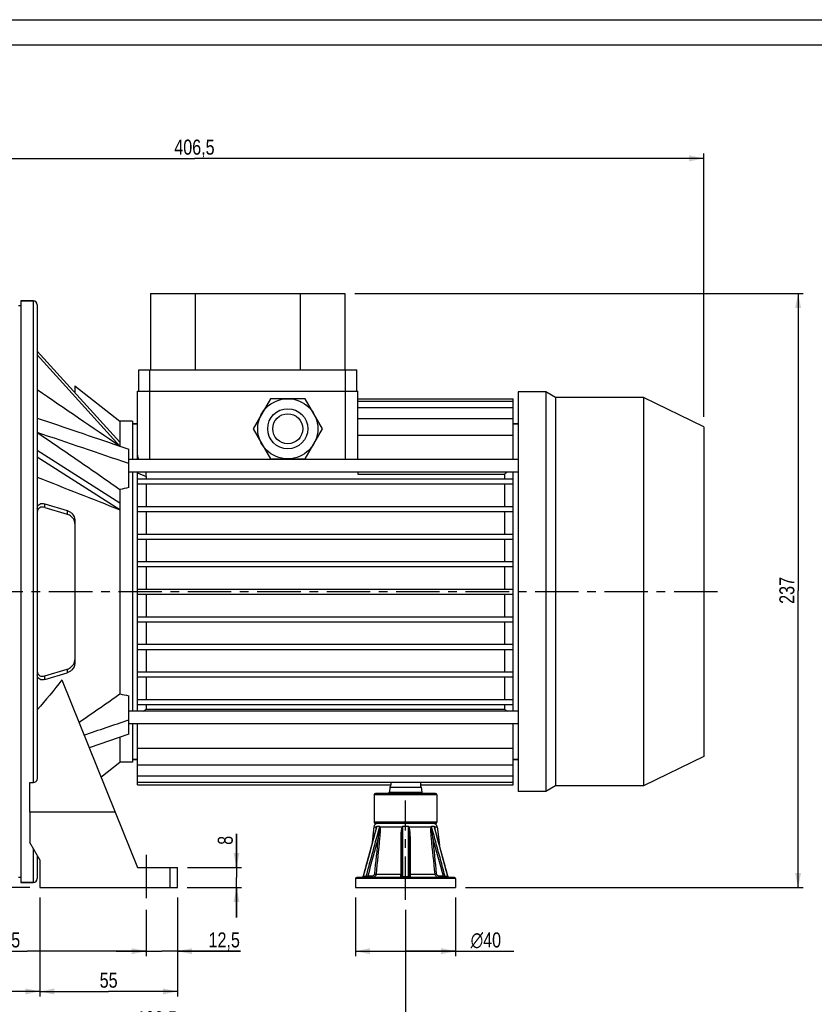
# Model space of a CAD drawing. Header units: millimetres. Extents: x 0 to 841, y 0 to 594.
# Tile 5 of 10: x 239 to 556, y 201 to 594. Entities that reach past the tile are written whole.
import ezdxf

# ---------------------------------------------------------------- set-up
doc = ezdxf.new("R2010")
doc.units = ezdxf.units.MM
doc.header["$LTSCALE"] = 46.2
doc.linetypes.add('CENTER', pattern=[0.6, 0.375, -0.075, 0.075, -0.075])
doc.layers.get('0').update_dxf_attribs({"linetype": 'CONTINUOUS'})
for name, color, linetype in [('ASSI', 7, 'CONTINUOUS'), ('GEOM', 7, 'CONTINUOUS'), ('QUOTE', 7, 'CONTINUOUS')]:
    doc.layers.add(name, color=color, linetype=linetype)
doc.styles.get("Standard").update_dxf_attribs({"font": 'txt', "width": 0.8})
doc.styles.add('TEXTSTYLE_1', font='gdt', dxfattribs={"width": 0.8})
doc.dimstyles.new('DIMSTYLE_1', dxfattribs={"dimtxt": 6, "dimasz": 5.8, "dimexe": 1, "dimexo": 2, "dimgap": 0.75, "dimtad": 1, "dimdec": 3, "dimtxsty": 'Standard', "dimblk": '_FILLED', "dimblk1": '_FILLED', "dimblk2": '_FILLED', "dimcen": 0.09, "dimadec": 3, "dimazin": 2, "dimtp": 0.5, "dimtm": 0.5, "dimtfac": 1, "dimtdec": 3, "dimtofl": 0, "dimtmove": 0, "dimatfit": 3, "dimldrblk": '_FILLED', "dimfxl": 0, "dimtolj": 1, "dimarcsym": 0})
doc.dimstyles.new('DIMSTYLE_2', dxfattribs={"dimtxt": 6, "dimasz": 5.8, "dimexe": 1, "dimexo": 2, "dimgap": 0.75, "dimtad": 1, "dimdec": 3, "dimtxsty": 'Standard', "dimblk": '_FILLED', "dimblk1": '_FILLED', "dimblk2": '_FILLED', "dimcen": 0.09, "dimadec": 3, "dimazin": 2, "dimtp": 0.2, "dimtm": 0.2, "dimtfac": 1, "dimtdec": 3, "dimtofl": 0, "dimtmove": 0, "dimatfit": 3, "dimldrblk": '_FILLED', "dimfxl": 0, "dimtolj": 1, "dimarcsym": 0})
doc.dimstyles.new('DIMSTYLE_3', dxfattribs={"dimtxt": 6, "dimasz": 5.8, "dimexe": 1, "dimexo": 2, "dimgap": 0.75, "dimtad": 1, "dimdec": 3, "dimtxsty": 'Standard', "dimblk": '_FILLED', "dimblk1": '_FILLED', "dimblk2": '_FILLED', "dimcen": 0.09, "dimadec": 3, "dimazin": 2, "dimtp": 0.3, "dimtm": 0.3, "dimtfac": 1, "dimtdec": 3, "dimtofl": 0, "dimtmove": 0, "dimatfit": 3, "dimldrblk": '_FILLED', "dimfxl": 0, "dimtolj": 1, "dimarcsym": 0})
doc.dimstyles.new('DIMSTYLE_4', dxfattribs={"dimtxt": 6, "dimasz": 5.8, "dimexe": 1, "dimexo": 2, "dimgap": 0.75, "dimtad": 1, "dimdec": 3, "dimtxsty": 'Standard', "dimblk": '_FILLED', "dimblk1": '_FILLED', "dimblk2": '_FILLED', "dimcen": 0.09, "dimadec": 3, "dimazin": 2, "dimtp": 0.8, "dimtm": 0.8, "dimtfac": 1, "dimtdec": 3, "dimtofl": 0, "dimtmove": 0, "dimatfit": 3, "dimldrblk": '_FILLED', "dimfxl": 0, "dimtolj": 1, "dimarcsym": 0})

# ---------------------------------------------------------------- blocks, each defined once
blk = doc.blocks.new('_FILLED')
at = {"color": 0, "linetype": 'ByBlock'}
blk.add_solid([(0, 0), (-1, 0.207), (-1, -0.207)], dxfattribs=at)
blk = doc.blocks.new('*D5')
at = {"layer": 'QUOTE', "color": 2, "linetype": 'Continuous'}
for p, q in [((373.02, 484.77), (551.96, 484.77)), ((549.96, 484.77), (549.96, 366.27)), ((549.96, 247.77), (549.96, 366.27)), ((417.27, 247.77), (551.96, 247.77))]:
    blk.add_line(p, q, dxfattribs=at)
at = {"layer": 'QUOTE', "color": 2, "linetype": 'Continuous', "xscale": 5.8, "yscale": 5.8, "zscale": 5.8}
for p, rotation in [((549.96, 484.77), 90), ((549.96, 247.77), 270)]:
    blk.add_blockref('_FILLED', p, dxfattribs=dict(at, rotation=rotation))
at = {"layer": 'QUOTE', "color": 2, "linetype": 'Continuous', "insert": (542.46, 366.27), "char_height": 6, "width": 19.8, "attachment_point": 2, "rotation": 90, "line_spacing_factor": 0.9}
blk.add_mtext('237', dxfattribs=at)
blk = doc.blocks.new('*D6')
at = {"layer": 'QUOTE', "color": 2, "linetype": 'Continuous'}
for p, q in [((325.81, 255.77), (325.81, 269.17)), ((325.81, 269.17), (325.81, 251.77)), ((306.27, 255.77), (327.81, 255.77)), ((325.81, 235.77), (325.81, 251.77)), ((306.13, 247.77), (327.81, 247.77)), ((325.81, 247.77), (325.81, 235.77))]:
    blk.add_line(p, q, dxfattribs=at)
at = {"layer": 'QUOTE', "color": 2, "linetype": 'Continuous', "xscale": 5.8, "yscale": 5.8, "zscale": 5.8}
for p, rotation in [((325.81, 255.77), 270), ((325.81, 247.77), 90)]:
    blk.add_blockref('_FILLED', p, dxfattribs=dict(at, rotation=rotation))
at = {"layer": 'QUOTE', "color": 2, "linetype": 'Continuous', "insert": (318.31, 264.77), "char_height": 6, "width": 6.6, "attachment_point": 1, "rotation": 90, "line_spacing_factor": 0.9}
blk.add_mtext('8', dxfattribs=at)
blk = doc.blocks.new('*D7')
at = {"layer": 'QUOTE', "color": 2, "linetype": 'Continuous'}
for p, q in [((302.27, 243.77), (302.27, 220.32)), ((289.77, 238.77), (289.77, 220.32)), ((289.77, 222.32), (277.77, 222.32)), ((277.77, 222.32), (296.02, 222.32)), ((327.36, 222.32), (296.02, 222.32)), ((302.27, 222.32), (327.36, 222.32))]:
    blk.add_line(p, q, dxfattribs=at)
at = {"layer": 'QUOTE', "color": 2, "linetype": 'Continuous', "xscale": 5.8, "yscale": 5.8, "zscale": 5.8}
blk.add_blockref('_FILLED', (289.77, 222.32), dxfattribs=at)
at = {"layer": 'QUOTE', "color": 2, "linetype": 'Continuous', "xscale": 5.8, "yscale": 5.8, "zscale": 5.8, "rotation": 180}
blk.add_blockref('_FILLED', (302.27, 222.32), dxfattribs=at)
at = {"layer": 'QUOTE', "color": 2, "linetype": 'Continuous', "insert": (314.66, 229.82), "char_height": 6, "width": 19.05, "attachment_point": 1, "line_spacing_factor": 0.9}
blk.add_mtext('12,5', dxfattribs=at)
blk = doc.blocks.new('*D8')
at = {"layer": 'QUOTE', "color": 2, "linetype": 'Continuous'}
for p, q in [((194.77, 259), (194.77, 220.32)), ((289.77, 238.77), (289.77, 220.32)), ((194.77, 222.32), (242.27, 222.32)), ((289.77, 222.32), (242.27, 222.32))]:
    blk.add_line(p, q, dxfattribs=at)
at = {"layer": 'QUOTE', "color": 2, "linetype": 'Continuous', "xscale": 5.8, "yscale": 5.8, "zscale": 5.8, "rotation": 180}
blk.add_blockref('_FILLED', (194.77, 222.32), dxfattribs=at)
at = {"layer": 'QUOTE', "color": 2, "linetype": 'Continuous', "xscale": 5.8, "yscale": 5.8, "zscale": 5.8}
blk.add_blockref('_FILLED', (289.77, 222.32), dxfattribs=at)
at = {"layer": 'QUOTE', "color": 2, "linetype": 'Continuous', "insert": (235.89, 229.82), "char_height": 6, "width": 13.2, "attachment_point": 2, "line_spacing_factor": 0.9}
blk.add_mtext('95', dxfattribs=at)
blk = doc.blocks.new('*D10')
at = {"layer": 'QUOTE', "color": 2, "linetype": 'Continuous'}
for p, q in [((105.77, 339.27), (105.77, 204.26)), ((247.27, 243.77), (247.27, 204.26)), ((105.77, 206.26), (176.52, 206.26)), ((247.27, 206.26), (176.52, 206.26))]:
    blk.add_line(p, q, dxfattribs=at)
at = {"layer": 'QUOTE', "color": 2, "linetype": 'Continuous', "xscale": 5.8, "yscale": 5.8, "zscale": 5.8, "rotation": 180}
blk.add_blockref('_FILLED', (105.77, 206.26), dxfattribs=at)
at = {"layer": 'QUOTE', "color": 2, "linetype": 'Continuous', "xscale": 5.8, "yscale": 5.8, "zscale": 5.8}
blk.add_blockref('_FILLED', (247.27, 206.26), dxfattribs=at)
at = {"layer": 'QUOTE', "color": 2, "linetype": 'Continuous', "insert": (176.52, 213.76), "char_height": 6, "width": 22.65, "attachment_point": 2, "line_spacing_factor": 0.9}
blk.add_mtext('141,5', dxfattribs=at)
blk = doc.blocks.new('*D11')
at = {"layer": 'QUOTE', "color": 2, "linetype": 'Continuous'}
for p, q in [((247.27, 243.77), (247.27, 204.26)), ((302.27, 243.77), (302.27, 204.26)), ((247.27, 206.26), (274.77, 206.26)), ((302.27, 206.26), (274.77, 206.26))]:
    blk.add_line(p, q, dxfattribs=at)
at = {"layer": 'QUOTE', "color": 2, "linetype": 'Continuous', "xscale": 5.8, "yscale": 5.8, "zscale": 5.8, "rotation": 180}
blk.add_blockref('_FILLED', (247.27, 206.26), dxfattribs=at)
at = {"layer": 'QUOTE', "color": 2, "linetype": 'Continuous', "xscale": 5.8, "yscale": 5.8, "zscale": 5.8}
blk.add_blockref('_FILLED', (302.27, 206.26), dxfattribs=at)
at = {"layer": 'QUOTE', "color": 2, "linetype": 'Continuous', "insert": (274.77, 213.76), "char_height": 6, "width": 13.2, "attachment_point": 2, "line_spacing_factor": 0.9}
blk.add_mtext('55', dxfattribs=at)
blk = doc.blocks.new('*D12')
at = {"layer": 'QUOTE', "color": 2, "linetype": 'Continuous'}
for p, q in [((194.77, 257.93), (194.77, 188.85)), ((393.27, 238.77), (393.27, 188.85)), ((194.77, 190.85), (294.02, 190.85)), ((393.27, 190.85), (294.02, 190.85))]:
    blk.add_line(p, q, dxfattribs=at)
at = {"layer": 'QUOTE', "color": 2, "linetype": 'Continuous', "xscale": 5.8, "yscale": 5.8, "zscale": 5.8, "rotation": 180}
blk.add_blockref('_FILLED', (194.77, 190.85), dxfattribs=at)
at = {"layer": 'QUOTE', "color": 2, "linetype": 'Continuous', "xscale": 5.8, "yscale": 5.8, "zscale": 5.8}
blk.add_blockref('_FILLED', (393.27, 190.85), dxfattribs=at)
at = {"layer": 'QUOTE', "color": 2, "linetype": 'Continuous', "insert": (294.02, 198.35), "char_height": 6, "width": 25.65, "attachment_point": 2, "line_spacing_factor": 0.9}
blk.add_mtext('198,5', dxfattribs=at)
blk = doc.blocks.new('*D14')
at = {"layer": 'QUOTE', "color": 2, "linetype": 'Continuous'}
for p, q in [((105.77, 392.27), (105.77, 540.65)), ((105.77, 538.65), (309.02, 538.65)), ((512.27, 538.65), (309.02, 538.65)), ((512.27, 435.56), (512.27, 540.65))]:
    blk.add_line(p, q, dxfattribs=at)
at = {"layer": 'QUOTE', "color": 2, "linetype": 'Continuous', "xscale": 5.8, "yscale": 5.8, "zscale": 5.8, "rotation": 180}
blk.add_blockref('_FILLED', (105.77, 538.65), dxfattribs=at)
at = {"layer": 'QUOTE', "color": 2, "linetype": 'Continuous', "xscale": 5.8, "yscale": 5.8, "zscale": 5.8}
blk.add_blockref('_FILLED', (512.27, 538.65), dxfattribs=at)
at = {"layer": 'QUOTE', "color": 2, "linetype": 'Continuous', "insert": (309.02, 546.15), "char_height": 6, "width": 29.85, "attachment_point": 2, "line_spacing_factor": 0.9}
blk.add_mtext('406,5', dxfattribs=at)
blk = doc.blocks.new('*D15')
at = {"layer": 'QUOTE', "color": 2, "linetype": 'Continuous'}
for p, q in [((96.61, 365.77), (57.39, 365.77)), ((59.39, 365.77), (59.39, 306.77)), ((59.39, 247.77), (59.39, 306.77)), ((243.27, 247.77), (57.39, 247.77))]:
    blk.add_line(p, q, dxfattribs=at)
at = {"layer": 'QUOTE', "color": 2, "linetype": 'Continuous', "xscale": 5.8, "yscale": 5.8, "zscale": 5.8}
for p, rotation in [((59.39, 365.77), 90), ((59.39, 247.77), 270)]:
    blk.add_blockref('_FILLED', p, dxfattribs=dict(at, rotation=rotation))
at = {"layer": 'QUOTE', "color": 2, "linetype": 'Continuous', "insert": (51.89, 306.77), "char_height": 6, "width": 12.6, "attachment_point": 2, "rotation": 90, "line_spacing_factor": 0.9}
blk.add_mtext('118', dxfattribs=at)
blk = doc.blocks.new('*D17')
at = {"layer": 'QUOTE', "color": 2, "linetype": 'Continuous'}
for p, q in [((173.27, 497.77), (42.82, 497.77)), ((44.82, 497.77), (44.82, 372.77)), ((44.82, 247.77), (44.82, 372.77)), ((243.27, 247.77), (42.82, 247.77))]:
    blk.add_line(p, q, dxfattribs=at)
at = {"layer": 'QUOTE', "color": 2, "linetype": 'Continuous', "xscale": 5.8, "yscale": 5.8, "zscale": 5.8}
for p, rotation in [((44.82, 497.77), 90), ((44.82, 247.77), 270)]:
    blk.add_blockref('_FILLED', p, dxfattribs=dict(at, rotation=rotation))
at = {"layer": 'QUOTE', "color": 2, "linetype": 'Continuous', "insert": (37.32, 372.77), "char_height": 6, "width": 19.8, "attachment_point": 2, "rotation": 90, "line_spacing_factor": 0.9}
blk.add_mtext('250', dxfattribs=at)
blk = doc.blocks.new('*D19')
at = {"layer": 'QUOTE', "color": 2, "linetype": 'Continuous'}
for p, q in [((373.27, 243.77), (373.27, 220.32)), ((413.27, 243.77), (413.27, 220.32)), ((373.27, 222.32), (393.27, 222.32)), ((413.27, 222.32), (393.27, 222.32)), ((393.27, 222.32), (436.48, 222.32))]:
    blk.add_line(p, q, dxfattribs=at)
at = {"layer": 'QUOTE', "color": 2, "linetype": 'Continuous', "xscale": 5.8, "yscale": 5.8, "zscale": 5.8, "rotation": 180}
blk.add_blockref('_FILLED', (373.27, 222.32), dxfattribs=at)
at = {"layer": 'QUOTE', "color": 2, "linetype": 'Continuous', "xscale": 5.8, "yscale": 5.8, "zscale": 5.8}
blk.add_blockref('_FILLED', (413.27, 222.32), dxfattribs=at)
at = {"layer": 'QUOTE', "color": 2, "linetype": 'Continuous', "insert": (419.28, 229.82), "char_height": 6, "width": 25.8, "attachment_point": 1, "line_spacing_factor": 0.9, "style": 'TEXTSTYLE_1'}
blk.add_mtext('{\\Fgdt;n}\\Ftxt;40', dxfattribs=at)

msp = doc.modelspace()

# ---------------------------------------------------------------- linework, layer by layer
at = {"color": 7, "linetype": 'Continuous'}
for p, q in [((0, 594), (840, 594)), ((10, 584), (830, 584))]:
    msp.add_line(p, q, dxfattribs=at)
at = {"layer": 'ASSI', "color": 7, "linetype": 'Continuous'}
for p, q in [((239.7703, 479.7689), (238.7703, 479.7689)), ((239.7703, 481.7689), (239.7703, 249.7689)), ((239.7703, 481.7689), (244.7703, 481.7689)), ((286.7703, 445.7689), (286.7703, 454.2689)), ((286.7703, 454.2689), (373.7703, 454.2689)), ((373.7703, 445.7689), (373.7703, 454.2689)), ((261.2703, 447.9507), (279.2703, 433.7689)), ((449.2703, 445.4689), (438.2703, 445.4689)), ((438.2703, 445.4689), (438.2703, 286.0689)), ((449.2703, 445.4689), (449.2703, 286.0689)), ((453.0808, 443.2689), (449.2703, 445.4689)), ((488.2703, 443.2689), (453.0808, 443.2689)), ((453.0808, 443.2689), (453.0808, 288.2689)), ((512.2703, 431.5633), (488.2703, 443.2689)), ((488.2703, 443.2689), (488.2703, 288.2689)), ((284.2703, 433.7689), (279.2703, 433.7689)), ((284.2703, 433.7689), (284.2703, 418.4735)), ((284.2703, 432.7689), (286.2703, 432.7689)), ((436.2703, 432.7689), (438.2703, 432.7689)), ((512.2703, 431.5633), (512.2703, 299.9745)), ((438.2703, 418.4735), (282.7703, 418.4735)), ((438.2703, 413.4735), (282.7703, 413.4735)), ((284.2703, 413.4735), (284.2703, 318.0643)), ((256.0543, 330.556), (277.3817, 277.7689)), ((438.2703, 318.0643), (282.7703, 318.0643)), ((438.2703, 313.0643), (282.7703, 313.0643)), ((284.2703, 313.0643), (284.2703, 297.7689)), ((284.2703, 298.7689), (286.2703, 298.7689)), ((436.2703, 298.7689), (438.2703, 298.7689)), ((512.2703, 299.9745), (488.2703, 288.2689)), ((271.7083, 291.811), (279.2703, 297.7689)), ((284.2703, 297.7689), (279.2703, 297.7689)), ((243.2703, 277.7689), (243.2703, 289.5967)), ((286.2703, 288.7689), (387.3542, 288.7689)), ((387.2703, 288.7689), (387.2703, 288.217)), ((387.3542, 289.7097), (387.3542, 288.7689)), ((399.1864, 289.7097), (399.1864, 288.7689)), ((399.1864, 288.7689), (436.2703, 288.7689)), ((399.2703, 288.7689), (399.2703, 288.217)), ((453.0808, 288.2689), (449.2703, 286.0689)), ((488.2703, 288.2689), (453.0808, 288.2689)), ((380.7703, 284.7689), (380.7703, 273.7689)), ((405.7703, 284.7689), (405.7703, 273.7689)), ((449.2703, 286.0689), (438.2703, 286.0689)), ((380.616, 271.9422), (379.7628, 264.6043)), ((405.9246, 271.9422), (406.7778, 264.6043)), ((239.7703, 251.7689), (238.7703, 251.7689)), ((239.7703, 249.7689), (244.7703, 249.7689)), ((373.2703, 251.2689), (373.2703, 247.7689)), ((373.2703, 247.7689), (413.2703, 247.7689)), ((413.2703, 251.2689), (413.2703, 247.7689))]:
    msp.add_line(p, q, dxfattribs=at)
at = {"layer": 'ASSI', "color": 9, "linetype": 'Continuous'}
for p, q in [((291.2703, 445.7689), (291.2703, 454.2689)), ((369.2703, 445.7689), (369.2703, 454.2689))]:
    msp.add_line(p, q, dxfattribs=at)
at = {"layer": 'ASSI', "color": 2, "linetype": 'CENTER'}
for p, q in [((517.7551, 365.7689), (100.6119, 365.7689)), ((393.2703, 242.7689), (393.2703, 282.5181)), ((289.7703, 260.7689), (289.7703, 242.7689))]:
    msp.add_line(p, q, dxfattribs=at)
at = {"layer": 'ASSI', "color": 7, "linetype": 'Continuous'}
msp.add_open_spline([(256.0543, 330.556), (252.9298, 326.4676), (249.6479, 322.4977), (246.2703, 318.6157)], degree=3, dxfattribs=at)
at = {"layer": 'GEOM', "color": 7, "linetype": 'Continuous'}
for p, q in [((291.5203, 484.7689), (291.5203, 454.2689)), ((291.5203, 484.7689), (369.0203, 484.7689)), ((309.3203, 484.7689), (309.3203, 454.2689)), ((351.2203, 484.7689), (351.2203, 454.2689)), ((369.0203, 484.7689), (369.0203, 454.2689)), ((244.7703, 481.7689), (239.7703, 481.7689)), ((246.2703, 480.268), (246.2703, 291.4396)), ((279.2995, 425.3762), (246.2703, 461.7817)), ((279.2995, 423.8762), (246.2703, 460.2817)), ((261.2703, 447.9507), (261.2703, 445.2484)), ((286.2703, 418.4735), (286.2703, 445.7689)), ((286.2703, 445.7689), (374.2703, 445.7689)), ((374.2703, 418.4735), (374.2703, 445.7689)), ((339.3421, 442.7689), (332.4139, 430.7689)), ((353.1985, 442.7689), (339.3421, 442.7689)), ((360.1267, 430.7689), (353.1985, 442.7689)), ((374.2703, 442.7689), (436.2703, 442.7689)), ((374.2703, 441.8281), (436.2703, 441.8281)), ((436.2703, 418.4735), (436.2703, 442.7689)), ((374.2703, 439.2536), (436.2703, 439.2536)), ((279.2703, 433.7689), (279.2788, 425.3943)), ((286.2703, 432.7689), (284.2703, 432.7689)), ((374.2703, 434.8558), (436.2703, 434.8558)), ((438.2703, 432.7689), (436.2703, 432.7689)), ((332.4139, 430.7689), (339.3421, 418.7689)), ((353.1985, 418.7689), (360.1267, 430.7689)), ((374.2703, 428.2509), (436.2703, 428.2509)), ((279.2995, 401.0493), (246.2703, 422.068)), ((278.816, 423.9986), (279.2867, 423.8386)), ((279.2788, 423.8944), (279.2784, 423.8414)), ((279.2867, 423.8386), (282.7703, 422.6545)), ((282.7703, 407.2943), (282.7703, 422.6545)), ((279.2995, 398.4512), (246.2703, 419.4699)), ((339.3421, 418.7689), (353.1985, 418.7689)), ((286.2703, 318.0643), (286.2703, 413.4735)), ((286.2703, 413.1451), (289.7344, 411.7309)), ((289.7278, 411.7309), (289.7204, 413.4735)), ((374.2703, 413.4735), (374.2703, 412.6731)), ((374.2703, 412.6731), (432.8062, 412.6731)), ((432.8062, 412.6731), (432.8062, 410.7689)), ((436.2703, 318.0643), (436.2703, 413.4735)), ((286.2703, 410.7689), (436.2703, 410.7689)), ((286.2703, 408.7689), (436.2703, 408.7689)), ((289.7278, 411.7309), (289.7344, 410.7689)), ((289.7344, 408.7689), (289.7344, 399.7689)), ((432.8062, 408.7689), (432.8062, 399.7689)), ((279.2703, 406.5364), (279.2788, 401.0596)), ((249.2703, 400.8366), (258.2703, 398.1231)), ((249.2703, 399.3751), (258.2703, 396.6615)), ((279.2788, 398.4617), (279.2703, 325.0014)), ((286.2703, 399.7689), (436.2703, 399.7689)), ((286.2703, 397.7689), (436.2703, 397.7689)), ((289.7344, 397.7689), (289.7344, 388.7689)), ((432.8062, 397.7689), (432.8062, 388.7689)), ((261.2703, 394.4259), (261.2703, 337.1119)), ((286.2703, 388.7689), (436.2703, 388.7689)), ((286.2703, 386.7689), (436.2703, 386.7689)), ((289.7344, 386.7689), (289.7344, 377.7689)), ((432.8062, 386.7689), (432.8062, 377.7689)), ((286.2703, 377.7689), (436.2703, 377.7689)), ((286.2703, 375.7689), (436.2703, 375.7689)), ((289.7344, 375.7689), (289.7344, 366.7689)), ((432.8062, 375.7689), (432.8062, 366.7689)), ((286.2703, 366.7689), (436.2703, 366.7689)), ((286.2703, 364.7689), (436.2703, 364.7689)), ((289.7344, 364.7689), (289.7344, 355.7689)), ((432.8062, 364.7689), (432.8062, 355.7689)), ((286.2703, 355.7689), (436.2703, 355.7689)), ((286.2703, 353.7689), (436.2703, 353.7689)), ((289.7344, 353.7689), (289.7344, 344.7689)), ((432.8062, 353.7689), (432.8062, 344.7689)), ((286.2703, 344.7689), (436.2703, 344.7689)), ((286.2703, 342.7689), (436.2703, 342.7689)), ((289.7344, 342.7689), (289.7344, 333.7689)), ((432.8062, 342.7689), (432.8062, 333.7689)), ((249.2703, 332.1628), (258.2703, 334.8764)), ((249.2703, 330.7012), (258.2703, 333.4148)), ((286.2703, 333.7689), (436.2703, 333.7689)), ((286.2703, 331.7689), (436.2703, 331.7689)), ((289.7344, 331.7689), (289.7344, 322.7689)), ((432.8062, 331.7689), (432.8062, 322.7689)), ((282.7703, 308.8833), (282.7703, 324.2436)), ((286.2703, 322.7689), (436.2703, 322.7689)), ((286.2703, 320.7689), (436.2703, 320.7689)), ((289.7344, 320.7689), (289.7344, 318.8648)), ((289.7344, 318.8648), (432.8062, 318.8648)), ((432.8062, 320.7689), (432.8062, 318.8648)), ((286.2703, 288.7689), (286.2703, 313.0643)), ((436.2703, 288.7689), (436.2703, 313.0643)), ((282.7703, 308.8833), (266.9792, 303.5161)), ((279.2703, 307.6937), (279.2703, 297.7689)), ((286.2703, 303.2869), (436.2703, 303.2869)), ((286.2703, 298.7689), (284.2703, 298.7689)), ((438.2703, 298.7689), (436.2703, 298.7689)), ((286.2703, 296.682), (436.2703, 296.682)), ((286.2703, 292.2842), (436.2703, 292.2842)), ((243.2703, 289.5967), (244.7703, 289.5967)), ((286.2703, 289.7097), (436.2703, 289.7097)), ((386.9928, 287.8125), (386.8102, 285.7254)), ((399.5478, 287.8125), (399.7304, 285.7254)), ((380.7703, 284.7689), (380.7703, 273.7689)), ((405.2703, 285.2689), (381.2703, 285.2689)), ((405.7703, 284.7689), (405.7703, 273.7689)), ((277.3817, 277.7689), (243.2703, 277.7689)), ((243.2703, 277.7689), (243.2703, 265.6971)), ((277.3817, 277.7689), (286.2703, 255.7689)), ((405.2703, 273.2689), (381.2703, 273.2689)), ((405.2217, 270.3258), (404.8725, 271.6092)), ((391.7703, 267.4243), (391.7703, 252.2689)), ((394.7703, 267.4243), (394.7703, 252.2689)), ((406.3525, 266.1684), (405.2217, 270.3258)), ((247.2703, 258.7689), (243.2703, 265.6971)), ((406.9486, 263.9761), (406.3525, 266.1684)), ((408.1932, 259.397), (406.9464, 263.9843)), ((246.2703, 260.501), (246.2703, 251.2695)), ((408.844, 257.002), (408.191, 259.4052)), ((247.2703, 258.7689), (247.2703, 247.7689)), ((286.2703, 255.7689), (302.2703, 255.7689)), ((302.2703, 247.7689), (302.2703, 255.7689)), ((409.5138, 254.5368), (408.8418, 257.0103)), ((412.7703, 251.7689), (373.7703, 251.7689)), ((375.9413, 251.7713), (375.8926, 251.769)), ((376.3751, 252.1379), (376.3606, 252.093)), ((410.1655, 252.1379), (409.5116, 254.545)), ((244.7703, 249.7689), (239.7703, 249.7689)), ((247.2703, 247.7689), (302.2703, 247.7689))]:
    msp.add_line(p, q, dxfattribs=at)
at = {"layer": 'GEOM', "color": 9, "linetype": 'Continuous'}
for p, q in [((244.7703, 289.5967), (244.7703, 481.7689)), ((291.2703, 418.4735), (291.2703, 445.7689)), ((369.2703, 418.4735), (369.2703, 445.7689)), ((249.2703, 399.3751), (249.2703, 400.8366)), ((258.2703, 398.1231), (258.2703, 396.6615)), ((258.2703, 334.8764), (258.2703, 333.4148)), ((249.2703, 330.7012), (249.2703, 332.1628)), ((386.9928, 287.8125), (399.5478, 287.8125)), ((405.7703, 284.7689), (380.7703, 284.7689)), ((386.8102, 285.7254), (399.7304, 285.7254)), ((380.616, 271.9422), (381.721, 271.9422)), ((405.7703, 273.7689), (380.7703, 273.7689)), ((381.7108, 271.596), (381.8796, 272.2172)), ((381.8796, 272.2172), (382.9189, 272.2172)), ((383.0169, 271.9422), (391.9744, 271.9422)), ((392.2309, 272.2172), (394.3097, 272.2172)), ((394.5662, 271.9422), (403.5237, 271.9422)), ((403.6216, 272.2172), (404.661, 272.2172)), ((404.661, 272.2172), (404.8294, 271.5975)), ((404.8195, 271.9422), (405.9246, 271.9422)), ((244.7703, 249.7689), (244.7703, 263.0991)), ((299.2703, 247.7689), (299.2703, 255.7689)), ((377.448, 252.1195), (376.422, 252.1195)), ((379.9796, 252.2689), (378.1788, 252.2689)), ((381.4909, 253.0957), (391.335, 253.0957)), ((392.2444, 252.1195), (394.2962, 252.1195)), ((395.2056, 253.0957), (405.0497, 253.0957)), ((408.3618, 252.2689), (406.561, 252.2689)), ((410.1186, 252.1195), (409.0925, 252.1195)), ((413.2703, 251.2689), (373.2703, 251.2689))]:
    msp.add_line(p, q, dxfattribs=at)
at = {"layer": 'GEOM', "color": 7, "linetype": 'Continuous'}
for points in [[(381.6683, 271.61), (381.3166, 270.3175), (380.7607, 268.274), (379.592, 263.9761)], [(379.592, 263.9761), (378.9792, 261.7217), (376.3751, 252.1379)], [(376.3606, 252.093), (376.3404, 252.0466), (376.3157, 252.0025), (376.2866, 251.9611), (376.2534, 251.9228), (376.2166, 251.8881), (376.1765, 251.8573), (376.1334, 251.8307), (376.0879, 251.8087), (376.0404, 251.7913), (375.9913, 251.7788), (375.9413, 251.7713)], [(410.2001, 252.0466), (410.18, 252.093), (410.1655, 252.1379)], [(410.5002, 251.7913), (410.4527, 251.8087), (410.4072, 251.8307), (410.3641, 251.8573), (410.324, 251.8881), (410.2872, 251.9228), (410.254, 251.961), (410.2249, 252.0024), (410.2001, 252.0466)], [(410.648, 251.769), (410.5993, 251.7713), (410.5493, 251.7788), (410.5002, 251.7913)]]:
    msp.add_lwpolyline(points, dxfattribs=at)
for radius in [12, 6]:
    msp.add_circle((346.2703, 430.7689), radius, dxfattribs=at)
at = {"layer": 'GEOM', "color": 9, "linetype": 'Continuous'}
msp.add_circle((346.2703, 430.7689), 8, dxfattribs=at)
at = {"layer": 'GEOM', "color": 7, "linetype": 'Continuous'}
for centre, radius, start, end in [((244.7703, 480.2689), 1.5, 0, 90), ((637.6021, 156.7014), 327.8153, 128.437842, 128.662345), ((343.768, 399.7607), 64.4961, 178.845907, 181.154093), ((-693.2478, 1704.5311), 1687.8666, 304.5054416, 305.1824391), ((84.9385, 574.8364), 327.8153, 308.437842, 308.662345), ((637.6021, 574.8364), 327.8153, 231.337655, 231.562158), ((387.4909, 287.7689), 0.5, 116.216236, 175), ((399.0497, 287.7689), 0.5, 5, 63.783764), ((381.2703, 284.7689), 0.5, 90, 180), ((386.3121, 285.7689), 0.5, 270, 355), ((400.2285, 285.7689), 0.5, 185, 270), ((405.2703, 284.7689), 0.5, 0, 90), ((382.106, 271.7689), 1.5, 90, 173.367485), ((381.2703, 273.7689), 0.5, 180, 270), ((404.4346, 271.7689), 1.5, 6.632515, 90), ((405.2703, 273.7689), 0.5, 270, 360), ((373.7703, 251.2689), 0.5, 90, 180), ((391.2703, 252.2689), 0.5, 269.996915, 360), ((395.2703, 252.2689), 0.5, 180.001988, 270), ((412.7703, 251.2689), 0.5, 0, 90), ((244.7703, 251.2689), 1.5, 270, 360)]:
    msp.add_arc(centre, radius, start, end, dxfattribs=at)
at = {"layer": 'GEOM', "color": 9, "linetype": 'Continuous'}
for centre, radius, start, end in [((385.6853, 270.5481), 4.1557, 156.318322, 161.607149), ((387.3112, 271.9934), 4.398, 177.082862, 181.74716), ((397.8516, 266.7184), 7.8632, 135.628084, 138.368953), ((397.4919, 279.9721), 9.7428, 235.506908, 236.375811), ((388.6895, 266.719), 7.8624, 41.630912, 44.372051), ((387.887, 281.6875), 11.8145, 303.708505, 304.425744), ((400.8553, 270.5481), 4.1556, 18.39278, 23.681746), ((395.1261, 269.1973), 10.0845, 13.176023, 13.862117), ((378.2292, 252.9545), 1.1856, 270.01739, 275.236825)]:
    msp.add_arc(centre, radius, start, end, dxfattribs=at)
at = {"layer": 'GEOM', "color": 7, "linetype": 'Continuous'}
for major_axis, start_param, end_param in [((306.1161, 21.4191), 2.16424676, 2.17824579), ((306.1161, -21.4191), -2.17824579, -2.16424676)]:
    msp.add_ellipse((457.7017, 365.7689), major_axis=major_axis, ratio=0.21083019, start_param=start_param, end_param=end_param, dxfattribs=at)
for points in [[(246.2703, 446.415), (257.2799, 438.9019), (268.2903, 431.3899), (279.2995, 423.8762)], [(246.2703, 435.0597), (257.1189, 431.373), (267.9675, 427.686), (278.816, 423.9986)], [(282.7703, 416.9185), (270.6041, 421.0434), (258.4374, 425.1666), (246.2703, 429.2889)], [(246.2703, 411.4639), (257.28, 407.1262), (268.29, 402.7893), (279.2995, 398.4512)], [(264.9357, 308.5739), (270.8807, 310.5887), (276.8256, 312.6038), (282.7703, 314.6194)]]:
    msp.add_open_spline(points, degree=3, dxfattribs=at)
for points, knots in [([(246.2703, 429.2889), (251.8, 425.5379), (262.8382, 418.0091), (273.8134, 410.3882), (279.2703, 406.5364)], [0, 0, 0, 0, 0.50009399, 1, 1, 1, 1]), ([(279.285, 425.3943), (279.2806, 425.273), (279.2673, 424.7731), (279.2724, 424.2727), (279.285, 423.8943)], [0, 0, 0, 0, 0.24286785, 1, 1, 1, 1]), ([(286.2703, 420.2483), (286.2703, 419.964), (286.3665, 419.3553), (286.5603, 418.7762), (286.6797, 418.4736)], [0, 0, 0, 0, 0.46641048, 1, 1, 1, 1]), ([(246.2703, 398.9512), (246.2703, 399.3327), (246.4341, 400.0728), (247.2393, 400.8174), (248.255, 401.0437), (248.9357, 400.9375), (249.2703, 400.8366)], [0, 0, 0, 0, 0.27474881, 0.51326946, 0.74835642, 1, 1, 1, 1]), ([(249.2703, 399.3751), (248.9357, 399.476), (248.255, 399.5821), (247.2392, 399.3558), (246.434, 398.6108), (246.2703, 397.8705), (246.2703, 397.4889)], [0, 0, 0, 0, 0.25159978, 0.48665812, 0.7251931, 1, 1, 1, 1]), ([(258.2703, 398.1231), (258.6379, 398.0122), (259.3735, 397.6587), (260.6424, 396.5766), (261.2703, 395.2913), (261.2703, 394.4259)], [0, 0, 0, 0, 0.23033175, 0.48090706, 1, 1, 1, 1]), ([(261.1489, 393.7912), (260.947, 394.4967), (260.1365, 395.722), (258.9026, 396.4709), (258.2703, 396.6615)], [0, 0, 0, 0, 0.52633772, 1, 1, 1, 1]), ([(261.2703, 392.9634), (261.2703, 393.0315), (261.2591, 393.3109), (261.207, 393.5881), (261.1489, 393.7912)], [0, 0, 0, 0, 0.24396713, 1, 1, 1, 1]), ([(261.1504, 337.7519), (261.1698, 337.8201), (261.2372, 338.0893), (261.2703, 338.3678), (261.2703, 338.5745)], [0, 0, 0, 0, 0.25546543, 1, 1, 1, 1]), ([(246.2703, 334.049), (246.2703, 333.6673), (246.434, 332.927), (247.2394, 332.182), (248.2551, 331.9557), (248.9358, 332.0619), (249.2703, 332.1628)], [0, 0, 0, 0, 0.2748379, 0.51337181, 0.74841673, 1, 1, 1, 1]), ([(258.2703, 334.8764), (258.9034, 335.0672), (260.1387, 335.8174), (260.9493, 337.0452), (261.1504, 337.7519)], [0, 0, 0, 0, 0.47367003, 1, 1, 1, 1]), ([(261.2703, 337.1119), (261.2703, 336.2466), (260.6423, 334.9613), (259.3735, 333.8791), (258.6379, 333.5256), (258.2703, 333.4148)], [0, 0, 0, 0, 0.51909609, 0.76966828, 1, 1, 1, 1]), ([(249.2703, 330.7012), (248.9357, 330.6003), (248.2549, 330.4942), (247.2392, 330.7205), (246.4341, 331.4652), (246.2703, 332.2052), (246.2703, 332.5866)], [0, 0, 0, 0, 0.25165925, 0.48675937, 0.72528258, 1, 1, 1, 1]), ([(246.2703, 291.4396), (246.2703, 291.223), (246.2085, 290.7865), (245.9225, 290.1879), (245.4345, 289.7231), (244.9899, 289.5967), (244.7703, 289.5967)], [0, 0, 0, 0, 0.24841937, 0.49755739, 0.74813003, 1, 1, 1, 1])]:
    msp.add_open_spline(points, degree=3, knots=knots, dxfattribs=at)
at = {"layer": 'GEOM', "color": 9, "linetype": 'Continuous'}
for points in [[(376.422, 252.1195), (378.1843, 258.6118), (379.9469, 265.1041), (381.7108, 271.596)], [(382.9189, 272.2172), (381.092, 265.5189), (379.2696, 258.8193), (377.448, 252.1195)], [(392.2444, 252.1195), (392.2414, 258.8187), (392.2377, 265.518), (392.2309, 272.2172)], [(394.3097, 272.2172), (394.3029, 265.518), (394.2992, 258.8187), (394.2962, 252.1195)], [(409.0925, 252.1195), (407.271, 258.8193), (405.4486, 265.5189), (403.6216, 272.2172)], [(404.8294, 271.5975), (406.5935, 265.1051), (408.3562, 258.6123), (410.1186, 252.1195)], [(382.2978, 267.4243), (380.9239, 262.3728), (379.5511, 257.3209), (378.1788, 252.2689)], [(382.2978, 267.4243), (381.8135, 262.6674), (381.3299, 257.9104), (380.8468, 253.1534)], [(382.937, 267.3666), (382.4546, 262.6096), (381.9726, 257.8527), (381.4909, 253.0957)], [(391.3429, 267.3666), (391.34, 262.6096), (391.3374, 257.8526), (391.335, 253.0957)], [(395.2056, 253.0957), (395.2032, 257.8526), (395.2006, 262.6096), (395.1977, 267.3666)], [(405.0497, 253.0957), (404.568, 257.8527), (404.086, 262.6096), (403.6036, 267.3666)], [(405.6938, 253.1534), (405.2107, 257.9104), (404.7271, 262.6674), (404.2428, 267.4243)], [(408.3618, 252.2689), (406.9895, 257.3209), (405.6167, 262.3728), (404.2428, 267.4243)]]:
    msp.add_open_spline(points, degree=3, dxfattribs=at)
for points, knots in [([(381.4736, 270.8945), (381.4835, 270.9493), (381.5233, 271.1668), (381.568, 271.3835), (381.6068, 271.5442)], [0, 0, 0, 0, 0.25215267, 1, 1, 1, 1]), ([(381.6068, 271.5442), (381.6233, 271.6129), (381.6566, 271.7468), (381.6967, 271.8793), (381.721, 271.9422)], [0, 0, 0, 0, 0.51159423, 1, 1, 1, 1]), ([(381.6682, 271.61), (381.6852, 271.673), (381.7086, 271.7565), (381.7351, 271.839), (381.7419, 271.8593)], [0, 0, 0, 0, 0.75235809, 1, 1, 1, 1]), ([(381.721, 271.9422), (381.7321, 271.9659), (381.779, 272.0608), (381.8343, 272.1516), (381.8796, 272.2172)], [0, 0, 0, 0, 0.24653952, 1, 1, 1, 1]), ([(381.7419, 271.8593), (381.7421, 271.8659), (381.7406, 271.8946), (381.7309, 271.9224), (381.721, 271.9422)], [0, 0, 0, 0, 0.2299298, 1, 1, 1, 1]), ([(382.9153, 271.8593), (382.9185, 271.7693), (382.9107, 271.5871), (382.8895, 271.3134), (382.8621, 271.0372), (382.8189, 270.6675), (382.7579, 270.2044), (382.6762, 269.6487), (382.5886, 269.0925), (382.465, 268.3505), (382.3661, 267.7947), (382.2978, 267.4243)], [0, 0, 0, 0, 0.06029516, 0.12185888, 0.18380546, 0.24607178, 0.37105171, 0.49643541, 0.62207897, 0.74791245, 1, 1, 1, 1]), ([(382.9152, 271.8594), (382.9249, 271.8657), (382.961, 271.8905), (382.9948, 271.9189), (383.0172, 271.9421)], [0, 0, 0, 0, 0.26416814, 1, 1, 1, 1]), ([(382.9189, 272.2172), (382.9254, 272.1947), (382.9538, 272.1016), (382.9882, 272.0103), (383.0169, 271.9422)], [0, 0, 0, 0, 0.24063524, 1, 1, 1, 1]), ([(383.0169, 271.9422), (383.0436, 271.8579), (383.0721, 271.6779), (383.1004, 271.4048), (383.1184, 271.1238), (383.1276, 270.7436), (383.1274, 270.2643), (383.1096, 269.687), (383.0803, 269.1078), (383.028, 268.3336), (382.9762, 267.7533), (382.937, 267.3666)], [0, 0, 0, 0, 0.0577977, 0.1183479, 0.17963631, 0.24176538, 0.3668885, 0.49283072, 0.61924131, 0.74596349, 1, 1, 1, 1]), ([(391.9744, 271.9422), (391.9186, 271.8625), (391.8384, 271.6827), (391.7434, 271.4074), (391.6672, 271.1256), (391.589, 270.7453), (391.5103, 270.2664), (391.4444, 269.6882), (391.3969, 269.1086), (391.3547, 268.3349), (391.3431, 267.7538), (391.3429, 267.3666)], [0, 0, 0, 0, 0.06269372, 0.12546922, 0.18799154, 0.250597, 0.37564311, 0.50062945, 0.62555008, 0.75041783, 1, 1, 1, 1]), ([(392.0969, 271.8593), (392.0647, 271.7718), (392.021, 271.5896), (391.9723, 271.3146), (391.9339, 271.038), (391.8932, 270.6684), (391.8541, 270.2055), (391.8207, 269.6494), (391.797, 269.0931), (391.7759, 268.3515), (391.7703, 267.7951), (391.7703, 267.4243)], [0, 0, 0, 0, 0.06279718, 0.12549968, 0.18809439, 0.25067271, 0.37572226, 0.5006911, 0.62559445, 0.75044351, 1, 1, 1, 1]), ([(392.2309, 272.2172), (392.2195, 272.1878), (392.1739, 272.0688), (392.1294, 271.9494), (392.0969, 271.8593)], [0, 0, 0, 0, 0.24804047, 1, 1, 1, 1]), ([(394.4437, 271.8593), (394.4328, 271.8895), (394.3891, 272.0092), (394.344, 272.1283), (394.3097, 272.2172)], [0, 0, 0, 0, 0.25182978, 1, 1, 1, 1]), ([(394.7703, 267.4243), (394.7703, 267.7951), (394.7646, 268.3515), (394.7436, 269.0931), (394.7199, 269.6494), (394.6865, 270.2055), (394.6474, 270.6684), (394.6067, 271.038), (394.5683, 271.3146), (394.5196, 271.5896), (394.4759, 271.7718), (394.4437, 271.8593)], [0, 0, 0, 0, 0.24955634, 0.37440532, 0.49930859, 0.62427737, 0.74932693, 0.81190518, 0.87449928, 0.93720284, 1, 1, 1, 1]), ([(395.1977, 267.3666), (395.1975, 267.7538), (395.1858, 268.3349), (395.1437, 269.1086), (395.0962, 269.6882), (395.0303, 270.2664), (394.9517, 270.7453), (394.8735, 271.1256), (394.7971, 271.4074), (394.7023, 271.6827), (394.6219, 271.8625), (394.5662, 271.9422)], [0, 0, 0, 0, 0.24958171, 0.37444924, 0.49936962, 0.62435571, 0.74940255, 0.81200671, 0.87452793, 0.93730659, 1, 1, 1, 1]), ([(403.6036, 267.3666), (403.5644, 267.7533), (403.5126, 268.3336), (403.4603, 269.1079), (403.4309, 269.6871), (403.4134, 270.2644), (403.4126, 270.7437), (403.4228, 271.1239), (403.4393, 271.405), (403.4691, 271.6778), (403.497, 271.8578), (403.5237, 271.9422)], [0, 0, 0, 0, 0.25404914, 0.38077765, 0.50719412, 0.63313662, 0.75826744, 0.8203748, 0.88175327, 0.94215504, 1, 1, 1, 1]), ([(403.5237, 271.9422), (403.5335, 271.9655), (403.5701, 272.0557), (403.6018, 272.1479), (403.6216, 272.2172)], [0, 0, 0, 0, 0.25949328, 1, 1, 1, 1]), ([(403.6253, 271.8593), (403.6156, 271.8657), (403.5796, 271.8905), (403.546, 271.919), (403.5237, 271.9422)], [0, 0, 0, 0, 0.26445107, 1, 1, 1, 1]), ([(403.6253, 271.8593), (403.6262, 271.8895), (403.6285, 272.0088), (403.6262, 272.1282), (403.6216, 272.2172)], [0, 0, 0, 0, 0.25263344, 1, 1, 1, 1]), ([(404.2428, 267.4243), (404.1745, 267.7947), (404.0756, 268.3505), (403.952, 269.0926), (403.8643, 269.6487), (403.7828, 270.2045), (403.7216, 270.6675), (403.6786, 271.0373), (403.6509, 271.3134), (403.6302, 271.5871), (403.6222, 271.7693), (403.6253, 271.8593)], [0, 0, 0, 0, 0.25209144, 0.37792685, 0.50357226, 0.62895686, 0.75393947, 0.81619985, 0.8781695, 0.93968747, 1, 1, 1, 1]), ([(404.661, 272.2172), (404.6763, 272.1951), (404.7347, 272.1068), (404.7862, 272.0138), (404.8195, 271.9422)], [0, 0, 0, 0, 0.25381938, 1, 1, 1, 1]), ([(404.7988, 271.8594), (404.7986, 271.8659), (404.8, 271.8946), (404.8095, 271.9224), (404.8192, 271.9421)], [0, 0, 0, 0, 0.22991015, 1, 1, 1, 1]), ([(404.7987, 271.8593), (404.8055, 271.8389), (404.8321, 271.7562), (404.8557, 271.6725), (404.8727, 271.6093)], [0, 0, 0, 0, 0.24762921, 1, 1, 1, 1]), ([(404.8195, 271.9422), (404.8294, 271.9167), (404.8675, 271.8088), (404.896, 271.6979), (404.9168, 271.6134)], [0, 0, 0, 0, 0.23884417, 1, 1, 1, 1]), ([(404.9451, 271.496), (404.9566, 271.4467), (405.0017, 271.2474), (405.0399, 271.0465), (405.0669, 270.8951)], [0, 0, 0, 0, 0.24767138, 1, 1, 1, 1]), ([(382.2978, 267.4243), (382.4114, 267.4089), (382.6242, 267.3861), (382.8377, 267.3693), (382.937, 267.3666)], [0, 0, 0, 0, 0.53600939, 1, 1, 1, 1]), ([(391.3429, 267.3666), (391.3989, 267.3675), (391.501, 267.3713), (391.6205, 267.3816), (391.6962, 267.393), (391.7349, 267.4024), (391.7585, 267.4101), (391.7703, 267.42), (391.7703, 267.4243)], [0, 0, 0, 0, 0.38461339, 0.70120703, 0.8215129, 0.91182421, 0.97021302, 1, 1, 1, 1]), ([(395.1977, 267.3666), (395.1417, 267.3675), (395.0396, 267.3713), (394.9201, 267.3816), (394.8444, 267.393), (394.8056, 267.4024), (394.7821, 267.4101), (394.7703, 267.42), (394.7703, 267.4243)], [0, 0, 0, 0, 0.38461344, 0.70120709, 0.82151294, 0.91182423, 0.97021303, 1, 1, 1, 1]), ([(404.2428, 267.4243), (404.1292, 267.4089), (403.9164, 267.3861), (403.7029, 267.3693), (403.6036, 267.3666)], [0, 0, 0, 0, 0.53600908, 1, 1, 1, 1]), ([(376.4221, 252.1195), (376.3951, 252.023), (376.3111, 251.8861), (376.1396, 251.7864), (376.0436, 251.7689), (375.9965, 251.7689)], [0, 0, 0, 0, 0.51280402, 0.75920602, 1, 1, 1, 1]), ([(376.422, 252.1195), (376.4146, 252.1198), (376.403, 252.1204), (376.3888, 252.1236), (376.3784, 252.1268), (376.3742, 252.1343), (376.3751, 252.1379)], [0, 0, 0, 0, 0.40753522, 0.63434709, 0.79739328, 1, 1, 1, 1]), ([(377.448, 252.1195), (377.423, 252.0242), (377.3464, 251.8884), (377.1837, 251.7867), (377.0926, 251.7689), (377.0483, 251.7689)], [0, 0, 0, 0, 0.52182048, 0.76537947, 1, 1, 1, 1]), ([(378.1788, 252.2689), (378.051, 252.2302), (377.8578, 252.1813), (377.6131, 252.1358), (377.4982, 252.1209), (377.448, 252.1195)], [0, 0, 0, 0, 0.53628687, 0.79864974, 1, 1, 1, 1]), ([(378.1788, 252.2689), (378.1788, 252.2048), (378.1903, 252.0835), (378.2336, 251.9429), (378.2864, 251.8544), (378.3393, 251.7949), (378.3945, 251.7689), (378.4288, 251.7689)], [0, 0, 0, 0, 0.31922351, 0.60315091, 0.72395933, 0.82906478, 1, 1, 1, 1]), ([(380.8468, 253.1534), (380.8347, 253.0343), (380.7736, 252.8024), (380.578, 252.5108), (380.3023, 252.3153), (380.0851, 252.269), (379.9796, 252.2689)], [0, 0, 0, 0, 0.26626644, 0.52229482, 0.76554968, 1, 1, 1, 1]), ([(379.9796, 252.2689), (379.9796, 252.2048), (379.9911, 252.0835), (380.0344, 251.9429), (380.0871, 251.8544), (380.14, 251.7949), (380.1953, 251.7689), (380.2296, 251.7689)], [0, 0, 0, 0, 0.31922356, 0.60315099, 0.7239594, 0.82906482, 1, 1, 1, 1]), ([(381.4909, 253.0957), (381.4733, 252.9176), (381.3857, 252.5719), (381.1033, 252.1346), (380.7022, 251.8395), (380.3836, 251.769), (380.2296, 251.7689)], [0, 0, 0, 0, 0.26911737, 0.52624084, 0.76829739, 1, 1, 1, 1]), ([(380.8468, 253.1534), (380.9617, 253.1379), (381.1761, 253.115), (381.3912, 253.0982), (381.4908, 253.0957)], [0, 0, 0, 0, 0.53799634, 1, 1, 1, 1]), ([(391.335, 253.0957), (391.3346, 253.0067), (391.3329, 252.8335), (391.3283, 252.5838), (391.3218, 252.3569), (391.3138, 252.1603), (391.3057, 252.0183), (391.2984, 251.9247), (391.2931, 251.8705), (391.288, 251.8284), (391.2824, 251.7967), (391.2782, 251.7796), (391.2731, 251.7689), (391.2703, 251.7689)], [0, 0, 0, 0, 0.20052421, 0.39019645, 0.56250087, 0.71194379, 0.83360752, 0.88277488, 0.92361806, 0.9558525, 0.97923761, 0.99373898, 1, 1, 1, 1]), ([(391.335, 253.0957), (391.3919, 253.0965), (391.4957, 253.1001), (391.6174, 253.1104), (391.6946, 253.1219), (391.7342, 253.1313), (391.7582, 253.1391), (391.7703, 253.149), (391.7703, 253.1534)], [0, 0, 0, 0, 0.38373211, 0.70063739, 0.8212439, 0.91181563, 0.97032715, 1, 1, 1, 1]), ([(391.7703, 252.2689), (391.7703, 252.2488), (391.7965, 252.2166), (391.8433, 252.1898), (391.9249, 252.157), (392.0604, 252.1294), (392.1785, 252.1205), (392.2444, 252.1195)], [0, 0, 0, 0, 0.11637447, 0.20468179, 0.31787426, 0.61983092, 1, 1, 1, 1]), ([(392.2185, 251.7689), (392.221, 251.7689), (392.2243, 251.7805), (392.2278, 251.7966), (392.2315, 251.8284), (392.235, 251.8691), (392.2381, 251.9207), (392.2419, 252.0051), (392.2436, 252.0724), (392.2444, 252.1195)], [0, 0, 0, 0, 0.02150881, 0.07555288, 0.16280199, 0.28121121, 0.42804752, 0.59978497, 1, 1, 1, 1]), ([(394.2962, 252.1195), (394.3621, 252.1205), (394.4802, 252.1294), (394.6157, 252.157), (394.6973, 252.1898), (394.7441, 252.2166), (394.7703, 252.2488), (394.7703, 252.2689)], [0, 0, 0, 0, 0.38015497, 0.68210565, 0.79530054, 0.88361284, 1, 1, 1, 1]), ([(394.3221, 251.7689), (394.3196, 251.7689), (394.3163, 251.7805), (394.3128, 251.7966), (394.3091, 251.8284), (394.3056, 251.8691), (394.3025, 251.9207), (394.2987, 252.0051), (394.297, 252.0724), (394.2962, 252.1195)], [0, 0, 0, 0, 0.02150884, 0.07555291, 0.16280202, 0.28121123, 0.42804754, 0.59978499, 1, 1, 1, 1]), ([(395.2056, 253.0957), (395.1486, 253.0965), (395.0448, 253.1001), (394.9232, 253.1104), (394.846, 253.1219), (394.8064, 253.1313), (394.7824, 253.1391), (394.7703, 253.149), (394.7703, 253.1534)], [0, 0, 0, 0, 0.38374224, 0.70065067, 0.82125565, 0.91182398, 0.97033078, 1, 1, 1, 1]), ([(395.2703, 251.7689), (395.2675, 251.7689), (395.2624, 251.7796), (395.2582, 251.7967), (395.2526, 251.8284), (395.2475, 251.8705), (395.2422, 251.9247), (395.2349, 252.0183), (395.2268, 252.1603), (395.2188, 252.3569), (395.2123, 252.5838), (395.2077, 252.8335), (395.206, 253.0067), (395.2056, 253.0957)], [0, 0, 0, 0, 0.00626102, 0.02076239, 0.0441475, 0.07638194, 0.11722512, 0.16639248, 0.28805621, 0.43749913, 0.60980355, 0.79947579, 1, 1, 1, 1]), ([(405.6938, 253.1534), (405.5789, 253.1379), (405.3644, 253.115), (405.1493, 253.0982), (405.0497, 253.0957)], [0, 0, 0, 0, 0.53798918, 1, 1, 1, 1]), ([(406.311, 251.7689), (406.1569, 251.769), (405.8383, 251.8395), (405.4373, 252.1346), (405.1549, 252.5719), (405.0673, 252.9176), (405.0497, 253.0957)], [0, 0, 0, 0, 0.23170261, 0.47375916, 0.73088263, 1, 1, 1, 1]), ([(406.561, 252.2689), (406.4555, 252.269), (406.2383, 252.3153), (405.9626, 252.5108), (405.767, 252.8024), (405.7059, 253.0343), (405.6938, 253.1534)], [0, 0, 0, 0, 0.23445032, 0.47770518, 0.73373356, 1, 1, 1, 1]), ([(406.561, 252.2689), (406.561, 252.2048), (406.5495, 252.0835), (406.5062, 251.9429), (406.4534, 251.8544), (406.4006, 251.7949), (406.3453, 251.7689), (406.311, 251.7689)], [0, 0, 0, 0, 0.31922351, 0.60315092, 0.72395935, 0.82906479, 1, 1, 1, 1]), ([(408.3618, 252.2689), (408.3618, 252.2048), (408.3503, 252.0835), (408.307, 251.9429), (408.2542, 251.8544), (408.2013, 251.7949), (408.1461, 251.7689), (408.1118, 251.7689)], [0, 0, 0, 0, 0.31922356, 0.60315099, 0.7239594, 0.82906482, 1, 1, 1, 1]), ([(409.0925, 252.1195), (409.0424, 252.1209), (408.9275, 252.1358), (408.6828, 252.1813), (408.4896, 252.2302), (408.3618, 252.2689)], [0, 0, 0, 0, 0.20135028, 0.4637122, 1, 1, 1, 1]), ([(409.0926, 252.1195), (409.1176, 252.0242), (409.1941, 251.8884), (409.3569, 251.7867), (409.448, 251.7689), (409.4922, 251.7689)], [0, 0, 0, 0, 0.52182025, 0.76537929, 1, 1, 1, 1]), ([(410.1655, 252.1379), (410.1661, 252.1355), (410.1641, 252.1265), (410.1437, 252.1213), (410.1289, 252.1199), (410.1185, 252.1195)], [0, 0, 0, 0, 0.13231072, 0.43742301, 1, 1, 1, 1]), ([(410.1185, 252.1195), (410.1455, 252.023), (410.2295, 251.8861), (410.401, 251.7864), (410.497, 251.7689), (410.5441, 251.7689)], [0, 0, 0, 0, 0.51280401, 0.75920599, 1, 1, 1, 1])]:
    msp.add_open_spline(points, degree=3, knots=knots, dxfattribs=at)

# ---------------------------------------------------------------- dimensions: what is measured, and where the dimension line sits
at = {"layer": 'QUOTE', "color": 2, "linetype": 'Continuous'}
for base, p1, p2, dimstyle, picture, middle in [((512.2703, 538.6539), (105.7703, 390.2689), (512.2703, 433.5633), 'DIMSTYLE_4', '*D14', (308.6203, 538.6539)), ((247.2703, 206.264), (105.7703, 341.2689), (247.2703, 245.7689), 'DIMSTYLE_1', '*D10', (176.1203, 206.264)), ((289.7703, 222.3217), (194.7703, 260.9974), (289.7703, 240.7689), 'DIMSTYLE_3', '*D8', (235.4926, 222.3217)), ((393.2703, 190.8452), (194.7703, 259.931), (393.2703, 240.7689), 'DIMSTYLE_1', '*D12', (293.6203, 190.8452)), ((302.2703, 206.264), (247.2703, 245.7689), (302.2703, 245.7689), 'DIMSTYLE_3', '*D11', (274.3703, 206.264)), ((302.2703, 222.3217), (289.7703, 240.7689), (302.2703, 245.7689), 'DIMSTYLE_2', '*D7', (320.6068, 222.3217))]:
    dim = msp.add_linear_dim(base=base, p1=p1, p2=p2, dimstyle=dimstyle, dxfattribs=at)
    dim.commit()
    dim.dimension.update_dxf_attribs({"geometry": picture, "text_midpoint": middle, "dimtype": 160})
for base, p1, p2, dimstyle, picture, middle in [((44.8235, 247.7689), (175.2703, 497.7689), (245.2703, 247.7689), 'DIMSTYLE_1', '*D17', (44.8235, 372.3689)), ((549.9631, 247.7689), (371.0203, 484.7689), (415.2703, 247.7689), 'DIMSTYLE_1', '*D5', (549.9631, 365.8689)), ((59.3855, 247.7689), (98.6119, 365.7689), (245.2703, 247.7689), 'DIMSTYLE_3', '*D15', (59.3855, 306.3689)), ((325.8142, 247.7689), (304.2703, 255.7689), (304.1263, 247.7689), 'DIMSTYLE_2', '*D6', (325.8142, 266.5702))]:
    dim = msp.add_linear_dim(base=base, p1=p1, p2=p2, angle=270, dimstyle=dimstyle, dxfattribs=at)
    dim.commit()
    dim.dimension.update_dxf_attribs({"geometry": picture, "text_midpoint": middle, "dimtype": 160})
dim = msp.add_linear_dim(base=(413.2703, 222.3217), p1=(373.2703, 245.7689), p2=(413.2703, 245.7689), text='%%c<>', dimstyle='DIMSTYLE_3', dxfattribs=at)
dim.commit()
dim.dimension.update_dxf_attribs({"geometry": '*D19', "text_midpoint": (427.8832, 222.3217), "dimtype": 160})

doc.saveas('drawing.dxf')
